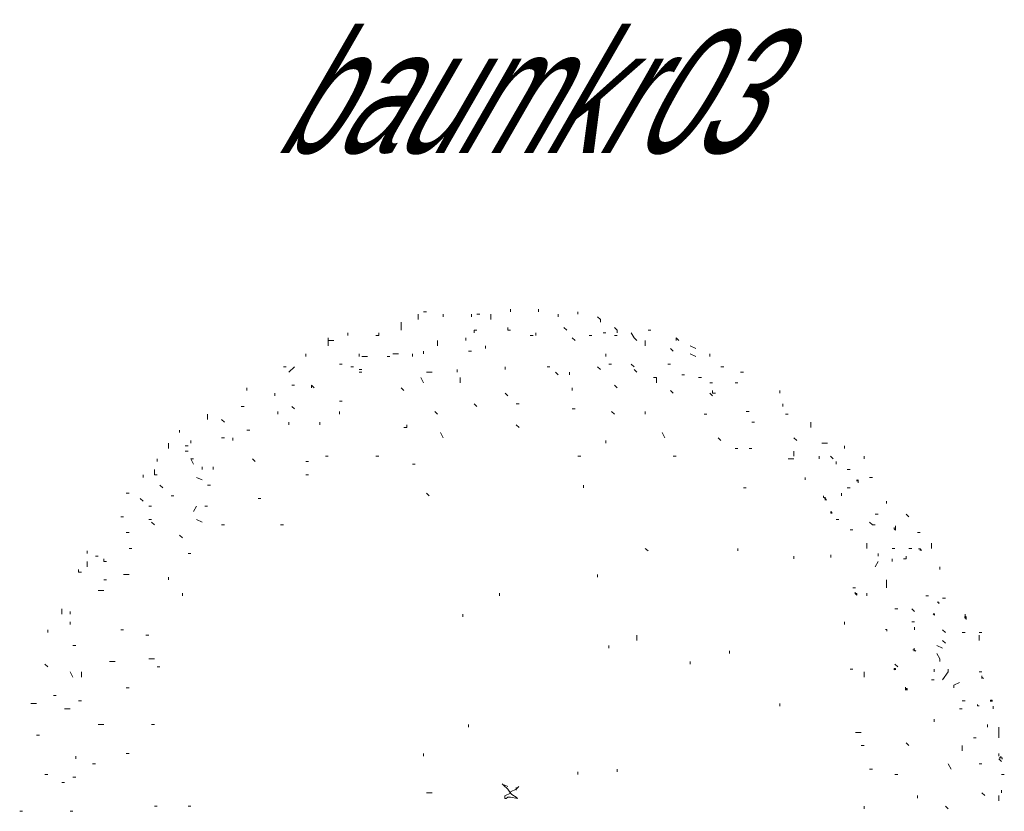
# Model space of a CAD drawing. Extents: x 12.9 to 34.2, y -51.7 to -4.
# Tile 68 of 75: x 25.6 to 28.4, y -10.1 to -7.8. Entities that reach past the tile are written whole.
import ezdxf
from ezdxf.enums import TextEntityAlignment as Align

# ---------------------------------------------------------------- set-up
doc = ezdxf.new("R2010")
doc.units = 0
doc.header["$MEASUREMENT"] = 0
doc.linetypes.add('AUSGEZOGEN', pattern=[0])
doc.layers.add('BLÄTTER', color=64, linetype='CONTINUOUS', lineweight=13)
doc.layers.add('FREIER_TEXT', color=7, linetype='AUSGEZOGEN')

msp = doc.modelspace()

# ---------------------------------------------------------------- linework, layer by layer
at = {"layer": 'BLÄTTER'}
for p, q in [((26.73645, -8.63485), (26.73645, -8.6423)), ((26.73645, -8.6423), (26.73645, -8.64985)), ((26.7524, -8.6273), (26.7604, -8.6273)), ((26.8084, -8.63485), (26.8084, -8.6423)), ((26.8884, -8.63485), (26.8884, -8.6423)), ((26.90435, -8.63485), (26.91235, -8.63485)), ((26.94435, -8.63485), (26.94435, -8.6423)), ((26.94435, -8.6423), (26.94435, -8.64985)), ((27.0003, -8.61985), (27.0003, -8.6273)), ((27.08025, -8.61985), (27.08025, -8.6273)), ((27.13625, -8.63485), (27.13625, -8.6423)), ((27.1922, -8.6273), (27.1922, -8.63485)), ((27.2482, -8.6423), (27.2562, -8.64985)), ((26.68845, -8.6573), (26.68845, -8.6723)), ((26.68845, -8.6723), (26.68845, -8.6798)), ((26.9923, -8.6723), (26.9923, -8.6798)), ((27.1522, -8.6723), (27.1602, -8.6798)), ((27.2562, -8.64985), (27.2562, -8.6573)), ((27.2962, -8.6723), (27.3042, -8.6798)), ((26.53655, -8.6873), (26.53655, -8.6948)), ((26.6245, -8.6948), (26.6165, -8.6948)), ((26.6245, -8.6873), (26.6245, -8.6948)), ((26.8964, -8.6873), (26.8964, -8.6798)), ((26.8964, -8.6798), (26.90435, -8.6798)), ((26.9923, -8.6798), (27.0003, -8.6798)), ((27.0563, -8.6948), (27.0643, -8.6948)), ((27.07225, -8.6873), (27.07225, -8.6948)), ((27.2242, -8.6948), (27.2322, -8.6948)), ((27.2642, -8.6873), (27.2722, -8.6873)), ((27.2962, -8.6948), (27.3042, -8.6948)), ((27.3042, -8.6798), (27.3042, -8.6873)), ((27.34415, -8.6873), (27.35215, -8.70225)), ((27.3921, -8.6798), (27.4001, -8.6798)), ((26.4806, -8.70225), (26.4806, -8.7098)), ((26.4806, -8.7098), (26.4806, -8.7248)), ((26.4806, -8.7098), (26.4966, -8.7098)), ((26.7924, -8.7098), (26.7924, -8.7248)), ((26.8724, -8.70225), (26.8724, -8.7098)), ((26.92835, -8.7248), (26.92835, -8.73225)), ((27.1762, -8.70225), (27.1842, -8.7098)), ((27.35215, -8.70225), (27.36015, -8.7098)), ((27.38415, -8.7098), (27.38415, -8.7248)), ((27.4721, -8.7098), (27.4721, -8.70225)), ((27.4721, -8.70225), (27.48005, -8.7098)), ((27.51205, -8.7248), (27.52805, -8.73225)), ((26.4166, -8.74725), (26.4166, -8.75475)), ((26.56855, -8.74725), (26.56855, -8.75475)), ((26.57655, -8.75475), (26.5925, -8.75475)), ((26.6485, -8.75475), (26.6565, -8.75475)), ((26.66445, -8.74725), (26.68045, -8.74725)), ((26.72045, -8.74725), (26.72045, -8.75475)), ((26.7524, -8.73975), (26.7524, -8.74725)), ((26.8804, -8.73975), (26.8884, -8.73975)), ((27.2722, -8.74725), (27.2722, -8.75475)), ((27.4561, -8.73225), (27.4641, -8.73975)), ((27.51205, -8.74725), (27.52805, -8.75475)), ((27.568, -8.74725), (27.568, -8.75475)), ((26.51255, -8.77725), (26.52055, -8.77725)), ((27.2802, -8.77725), (27.2882, -8.77725)), ((27.34415, -8.77725), (27.35215, -8.78475)), ((27.4481, -8.77725), (27.4561, -8.77725)), ((26.3526, -8.78475), (26.3606, -8.78475)), ((26.3686, -8.79975), (26.3846, -8.78475)), ((26.54455, -8.78475), (26.55255, -8.78475)), ((26.56855, -8.79225), (26.57655, -8.79225)), ((26.56855, -8.79975), (26.57655, -8.79975)), ((26.7604, -8.79975), (26.7764, -8.79975)), ((26.8484, -8.79975), (26.8484, -8.79225)), ((26.98435, -8.78475), (26.98435, -8.79225)), ((27.10425, -8.78475), (27.11225, -8.78475)), ((27.12825, -8.79975), (27.13625, -8.80725)), ((27.1682, -8.79975), (27.1682, -8.80725)), ((27.2482, -8.78475), (27.2562, -8.79225)), ((27.35215, -8.79225), (27.36015, -8.79975)), ((27.48805, -8.80725), (27.49605, -8.80725)), ((27.6, -8.78475), (27.608, -8.78475)), ((27.656, -8.79975), (27.664, -8.79975)), ((26.3766, -8.83725), (26.3846, -8.83725)), ((26.4326, -8.83725), (26.4406, -8.8447)), ((26.4326, -8.83725), (26.4326, -8.8447)), ((26.7444, -8.8147), (26.7524, -8.8297)), ((26.8564, -8.8147), (26.8564, -8.8297)), ((27.2962, -8.83725), (27.3042, -8.8447)), ((27.4081, -8.8147), (27.4161, -8.8147)), ((27.4161, -8.8147), (27.4161, -8.8297)), ((27.53605, -8.8147), (27.54405, -8.8147)), ((27.568, -8.8297), (27.576, -8.8297)), ((27.64, -8.8297), (27.648, -8.8297)), ((26.2487, -8.8447), (26.2487, -8.8522)), ((26.32865, -8.8597), (26.32865, -8.8672)), ((26.68845, -8.8447), (26.69645, -8.8522)), ((26.98435, -8.8597), (26.9923, -8.8672)), ((27.1762, -8.8447), (27.1762, -8.8522)), ((27.4561, -8.8522), (27.4641, -8.8597)), ((27.568, -8.8597), (27.576, -8.8672)), ((27.576, -8.8522), (27.576, -8.8597)), ((27.576, -8.8597), (27.584, -8.8597)), ((27.76795, -8.8522), (27.76795, -8.8597)), ((26.51255, -8.8822), (26.52055, -8.8822)), ((26.8964, -8.8897), (26.90435, -8.8972)), ((27.0163, -8.8897), (27.0243, -8.8897)), ((27.77595, -8.8972), (27.77595, -8.8897)), ((26.13675, -8.91965), (26.13675, -8.93465)), ((26.2327, -8.8972), (26.2407, -8.8972)), ((26.3366, -8.9122), (26.3366, -8.91965)), ((26.3766, -8.8972), (26.3846, -8.90465)), ((26.51255, -8.9122), (26.51255, -8.91965)), ((26.7844, -8.9122), (26.7924, -8.91965)), ((27.1762, -8.90465), (27.1842, -8.90465)), ((27.2882, -8.9122), (27.2962, -8.91965)), ((27.38415, -8.9122), (27.38415, -8.91965)), ((27.55205, -8.91965), (27.56, -8.91965)), ((27.672, -8.9122), (27.68, -8.9122)), ((27.78395, -8.91965), (27.79195, -8.91965)), ((26.1767, -8.93465), (26.1847, -8.94215)), ((26.3686, -8.94215), (26.3686, -8.94965)), ((26.4566, -8.94215), (26.4566, -8.94965)), ((26.70445, -8.95715), (26.70445, -8.94965)), ((27.0163, -8.94965), (27.0243, -8.95715)), ((27.688, -8.94215), (27.696, -8.94215)), ((27.8559, -8.94215), (27.8559, -8.95715)), ((26.0568, -8.96465), (26.0568, -8.97215)), ((26.2487, -8.96465), (26.25665, -8.96465)), ((26.69645, -8.95715), (26.70445, -8.95715)), ((26.8004, -8.97215), (26.8084, -8.98715)), ((27.4321, -8.97215), (27.4401, -8.98715)), ((26.0248, -9.00215), (26.0248, -9.00965)), ((26.0888, -8.99465), (26.0888, -9.00215)), ((26.1767, -8.98715), (26.1847, -8.98715)), ((26.2087, -8.98715), (26.2087, -8.99465)), ((27.2722, -9.00215), (27.2722, -8.99465)), ((27.592, -8.98715), (27.6, -8.99465)), ((27.8079, -8.98715), (27.8159, -8.99465)), ((27.88785, -9.00215), (27.90385, -9.00215)), ((26.0248, -9.00965), (26.0248, -9.0171)), ((26.0728, -9.00965), (26.0808, -9.00965)), ((26.0728, -9.02465), (26.0808, -9.02465)), ((27.64, -9.0171), (27.648, -9.0171)), ((27.68, -9.0171), (27.688, -9.0171)), ((27.8079, -9.02465), (27.8079, -9.03965)), ((27.95185, -9.00965), (27.95185, -9.0171)), ((25.9928, -9.0471), (25.9928, -9.0546)), ((26.0888, -9.0471), (26.09675, -9.0621)), ((26.0888, -9.0471), (26.09675, -9.0471)), ((26.26465, -9.0471), (26.27265, -9.0546)), ((26.4166, -9.0546), (26.4246, -9.0546)), ((26.4726, -9.03965), (26.4806, -9.03965)), ((26.6245, -9.03965), (26.6165, -9.03965)), ((26.72045, -9.0621), (26.72845, -9.0621)), ((27.1922, -9.03965), (27.2002, -9.03965)), ((27.4641, -9.03965), (27.4721, -9.03965)), ((27.79195, -9.0471), (27.8079, -9.0471)), ((27.87985, -9.03965), (27.87985, -9.0471)), ((27.91185, -9.03965), (27.91985, -9.0471)), ((27.92785, -9.0546), (27.92785, -9.0621)), ((28.0078, -9.03965), (28.0078, -9.0471)), ((25.9528, -9.09205), (25.9528, -9.0996)), ((25.9848, -9.0771), (25.9848, -9.09205)), ((25.9848, -9.09205), (25.9928, -9.09205)), ((26.12075, -9.0696), (26.12075, -9.0771)), ((26.15275, -9.0696), (26.15275, -9.0771)), ((26.4166, -9.09205), (26.4246, -9.09205)), ((27.9598, -9.0771), (27.9678, -9.0771)), ((26.10475, -9.0996), (26.12075, -9.10705)), ((27.8399, -9.0996), (27.8399, -9.10705)), ((27.99097, -9.11092), (27.98687, -9.10682)), ((27.98687, -9.10682), (27.98687, -9.11092)), ((27.99097, -9.11092), (27.99097, -9.10682)), ((27.99097, -9.10682), (27.99097, -9.11092)), ((27.99097, -9.11092), (27.99097, -9.10682)), ((27.99097, -9.10682), (27.99097, -9.11092)), ((27.99097, -9.11092), (27.99097, -9.11502)), ((27.99097, -9.11502), (27.99097, -9.11092)), ((27.99097, -9.11092), (27.99097, -9.11502)), ((27.99097, -9.11502), (27.99097, -9.11092)), ((28.0238, -9.0996), (28.0318, -9.0996)), ((25.90485, -9.14455), (25.91285, -9.14455)), ((26.0008, -9.12205), (26.0088, -9.1296)), ((26.13675, -9.12205), (26.14475, -9.12205)), ((26.7604, -9.14455), (26.7684, -9.15205)), ((27.2082, -9.1296), (27.2082, -9.12205)), ((27.664, -9.1296), (27.672, -9.1296)), ((27.94385, -9.15205), (27.94385, -9.14455)), ((27.9598, -9.1296), (27.9678, -9.1296)), ((25.9448, -9.15955), (25.9528, -9.16705)), ((26.0328, -9.15205), (26.0408, -9.15205)), ((26.28065, -9.15955), (26.28865, -9.15955)), ((27.89248, -9.15606), (27.89248, -9.15196)), ((27.89658, -9.16017), (27.89248, -9.15606)), ((27.89658, -9.16017), (27.89658, -9.15606)), ((27.89658, -9.15606), (27.89658, -9.16017)), ((27.89658, -9.16017), (27.89658, -9.15606)), ((27.89658, -9.15606), (27.89658, -9.16017)), ((27.89658, -9.16017), (27.90069, -9.16427)), ((27.90069, -9.16427), (27.89658, -9.16017)), ((27.89658, -9.16017), (27.89658, -9.16427)), ((27.89658, -9.16427), (27.89658, -9.16017)), ((28.0718, -9.16705), (28.0718, -9.17455)), ((25.9688, -9.18205), (25.9768, -9.18205)), ((26.09675, -9.19705), (26.10475, -9.18205)), ((26.12875, -9.18205), (26.13675, -9.18205)), ((27.913, -9.1971), (27.9171, -9.20121)), ((27.913, -9.20121), (27.913, -9.1971)), ((27.913, -9.1971), (27.913, -9.20121)), ((27.9171, -9.20121), (27.913, -9.20121)), ((28.0398, -9.20455), (28.0478, -9.20455)), ((28.12775, -9.20455), (28.13575, -9.21205)), ((25.88885, -9.21205), (25.89685, -9.21205)), ((25.9688, -9.2195), (25.9768, -9.2195)), ((25.9768, -9.22705), (25.9848, -9.2345)), ((26.10475, -9.2195), (26.12075, -9.22705)), ((27.92785, -9.2195), (27.93585, -9.2195)), ((28.0238, -9.22705), (28.0318, -9.2345)), ((25.90485, -9.257), (25.91285, -9.257)), ((26.1767, -9.2345), (26.1847, -9.2345)), ((26.3446, -9.2345), (26.3526, -9.2345)), ((27.9678, -9.2495), (27.9758, -9.2495)), ((28.0318, -9.2345), (28.0398, -9.2345)), ((28.09357, -9.24225), (28.09357, -9.24635)), ((28.09357, -9.24635), (28.09767, -9.25045)), ((28.09767, -9.24225), (28.09767, -9.23814)), ((28.09767, -9.24635), (28.09767, -9.24225)), ((28.09767, -9.25045), (28.09767, -9.24635)), ((28.09767, -9.24635), (28.09767, -9.25045)), ((28.09767, -9.25045), (28.09767, -9.24635)), ((28.09767, -9.24635), (28.09767, -9.25045)), ((28.09767, -9.25045), (28.09767, -9.24635)), ((28.09767, -9.24635), (28.09767, -9.25045)), ((28.09767, -9.25045), (28.09767, -9.24635)), ((28.09767, -9.24635), (28.09767, -9.25045)), ((28.09767, -9.25045), (28.09767, -9.24635)), ((28.09767, -9.24635), (28.09767, -9.25045)), ((28.09767, -9.25045), (28.09767, -9.24635)), ((28.09767, -9.24635), (28.09767, -9.25045)), ((28.09767, -9.25045), (28.09767, -9.24635)), ((28.09767, -9.24635), (28.09767, -9.25045)), ((28.09767, -9.25045), (28.09767, -9.24635)), ((28.09767, -9.24635), (28.09767, -9.25045)), ((28.09767, -9.25045), (28.09767, -9.24635)), ((28.09767, -9.24635), (28.09767, -9.25045)), ((28.09767, -9.25045), (28.09767, -9.24635)), ((28.15975, -9.257), (28.16775, -9.257)), ((26.0568, -9.2645), (26.0648, -9.272)), ((28.0158, -9.287), (28.0158, -9.302)), ((28.19975, -9.287), (28.19975, -9.302)), ((25.7929, -9.30945), (25.7929, -9.317)), ((25.91285, -9.302), (25.92085, -9.302)), ((26.0808, -9.317), (26.0888, -9.317)), ((27.38415, -9.302), (27.3921, -9.30945)), ((27.648, -9.302), (27.648, -9.30945)), ((28.0478, -9.317), (28.0478, -9.32445)), ((28.0878, -9.302), (28.0958, -9.302)), ((28.13575, -9.302), (28.14375, -9.302)), ((28.16744, -9.3038), (28.16334, -9.3038)), ((28.16744, -9.30791), (28.16744, -9.3038)), ((28.16744, -9.3038), (28.17154, -9.30791)), ((28.17154, -9.30791), (28.16744, -9.3038)), ((25.7929, -9.33945), (25.7929, -9.35445)), ((25.8169, -9.32445), (25.8249, -9.32445)), ((25.8409, -9.33195), (25.8409, -9.33945)), ((25.8409, -9.33945), (25.84885, -9.33945)), ((27.8079, -9.32445), (27.8079, -9.33195)), ((27.913, -9.32432), (27.913, -9.32022)), ((27.913, -9.32022), (27.913, -9.32432)), ((27.913, -9.32432), (27.913, -9.32022)), ((27.913, -9.32022), (27.913, -9.32432)), ((27.913, -9.32432), (27.913, -9.32843)), ((27.913, -9.32843), (27.913, -9.32432)), ((27.913, -9.32432), (27.913, -9.32843)), ((27.913, -9.32843), (27.913, -9.32432)), ((28.0398, -9.35445), (28.0478, -9.33945)), ((28.0878, -9.33195), (28.0878, -9.33945)), ((28.1198, -9.33195), (28.12775, -9.33195)), ((28.12775, -9.32445), (28.12775, -9.33195)), ((25.7689, -9.36195), (25.7689, -9.36945)), ((25.7689, -9.36945), (25.7769, -9.36945)), ((28.2237, -9.35445), (28.2237, -9.36195)), ((25.8409, -9.39195), (25.84885, -9.39195)), ((25.89685, -9.37695), (25.91285, -9.37695)), ((26.0248, -9.38445), (26.0248, -9.39195)), ((27.2482, -9.37695), (27.2482, -9.38445)), ((28.0718, -9.41445), (28.0718, -9.39195)), ((25.8249, -9.4219), (25.8409, -9.4219)), ((26.0648, -9.42945), (26.0648, -9.4369)), ((26.96835, -9.42945), (26.96835, -9.4369)), ((27.9758, -9.41445), (27.9838, -9.41445)), ((27.98277, -9.43102), (27.98277, -9.42692)), ((27.98277, -9.42692), (27.98277, -9.43102)), ((28.0158, -9.42945), (28.0158, -9.4369)), ((27.98277, -9.43102), (27.98687, -9.43102)), ((27.98687, -9.43513), (27.98277, -9.43102)), ((27.98687, -9.43102), (27.98687, -9.43513)), ((27.98687, -9.43513), (27.98687, -9.43102)), ((27.98687, -9.43102), (27.98687, -9.43513)), ((27.98687, -9.43513), (27.98687, -9.43102)), ((27.98687, -9.43102), (27.98687, -9.43513)), ((28.18375, -9.4369), (28.19175, -9.4369)), ((28.21669, -9.45565), (28.22079, -9.45565)), ((28.22079, -9.45565), (28.21669, -9.45565)), ((28.22079, -9.45565), (28.22079, -9.45975)), ((28.22079, -9.45975), (28.22079, -9.45565)), ((28.22079, -9.45565), (28.22079, -9.45975)), ((28.22079, -9.45975), (28.22079, -9.45565)), ((28.22079, -9.45565), (28.22079, -9.45975)), ((28.22079, -9.45975), (28.22079, -9.45565)), ((28.2317, -9.44445), (28.2397, -9.44445)), ((25.72095, -9.4744), (25.72095, -9.4819)), ((25.72095, -9.4819), (25.72095, -9.4894)), ((25.74495, -9.4819), (25.74495, -9.4894)), ((28.0958, -9.4744), (28.1038, -9.4744)), ((28.14375, -9.4744), (28.15175, -9.4819)), ((25.74495, -9.51185), (25.74495, -9.5194)), ((26.8644, -9.4894), (26.8644, -9.49685)), ((27.95185, -9.51185), (27.95185, -9.5194)), ((28.14375, -9.51185), (28.15175, -9.51185)), ((28.20438, -9.48848), (28.20848, -9.49258)), ((28.20848, -9.48848), (28.20438, -9.48848)), ((28.20848, -9.49258), (28.20848, -9.48848)), ((28.20848, -9.48848), (28.20848, -9.49258)), ((28.20848, -9.49258), (28.20848, -9.48848)), ((28.20848, -9.48848), (28.20848, -9.49258)), ((28.20848, -9.49258), (28.20848, -9.48848)), ((28.20848, -9.48848), (28.20848, -9.49258)), ((28.20848, -9.49258), (28.20848, -9.48848)), ((28.29466, -9.49669), (28.29466, -9.50079)), ((28.29466, -9.50079), (28.29466, -9.49669)), ((28.29466, -9.49669), (28.29876, -9.50489)), ((28.29876, -9.49669), (28.29466, -9.50079)), ((28.29565, -9.4894), (28.29565, -9.49685)), ((28.29876, -9.50079), (28.29876, -9.49669)), ((28.29876, -9.50489), (28.29876, -9.50079)), ((28.29876, -9.50079), (28.29876, -9.50489)), ((28.29876, -9.50489), (28.29876, -9.50079)), ((28.29876, -9.50079), (28.29876, -9.50489)), ((28.29876, -9.50489), (28.29876, -9.50079)), ((28.29876, -9.50079), (28.29876, -9.50489)), ((28.29876, -9.50489), (28.29876, -9.50079)), ((25.681, -9.53435), (25.681, -9.54185)), ((25.88885, -9.53435), (25.89685, -9.53435)), ((28.07305, -9.53362), (28.06895, -9.53362)), ((28.07305, -9.53362), (28.07305, -9.53772)), ((28.07305, -9.53772), (28.07305, -9.53362)), ((28.07305, -9.53362), (28.07305, -9.53772)), ((28.07305, -9.53772), (28.07305, -9.53362)), ((28.07305, -9.53362), (28.07305, -9.53772)), ((28.07305, -9.53772), (28.07305, -9.53362)), ((28.07305, -9.53362), (28.07305, -9.53772)), ((28.07305, -9.53772), (28.07305, -9.53362)), ((28.15175, -9.53435), (28.15175, -9.52685)), ((28.2317, -9.53435), (28.2397, -9.54185)), ((28.28765, -9.54185), (28.29565, -9.54185)), ((28.33565, -9.54185), (28.34365, -9.54185)), ((25.9608, -9.54935), (25.9688, -9.54935)), ((27.36015, -9.54935), (27.36015, -9.56435)), ((28.2317, -9.56435), (28.2397, -9.57185)), ((28.33565, -9.54935), (28.33565, -9.56435)), ((25.75295, -9.57935), (25.76095, -9.57935)), ((27.2802, -9.57935), (27.2802, -9.58685)), ((27.624, -9.59435), (27.624, -9.60185)), ((28.14692, -9.59107), (28.15103, -9.59107)), ((28.15103, -9.59107), (28.15103, -9.58697)), ((28.15103, -9.58697), (28.15103, -9.59107)), ((28.15103, -9.59107), (28.15103, -9.59518)), ((28.15103, -9.59518), (28.15103, -9.59107)), ((28.15103, -9.59107), (28.15513, -9.59518)), ((28.15513, -9.59518), (28.15103, -9.59107)), ((28.15103, -9.59107), (28.15513, -9.59518)), ((28.15513, -9.59518), (28.15103, -9.59107)), ((28.15103, -9.59107), (28.15513, -9.59518)), ((28.15513, -9.59518), (28.15103, -9.59107)), ((28.2157, -9.57935), (28.2317, -9.58685)), ((25.85685, -9.6243), (25.87285, -9.6243)), ((25.9688, -9.61685), (25.9848, -9.61685)), ((27.51205, -9.6243), (27.51205, -9.63185)), ((28.2157, -9.60185), (28.2237, -9.61685)), ((28.2237, -9.6243), (28.2237, -9.61685)), ((25.673, -9.63185), (25.681, -9.6393)), ((25.74495, -9.6543), (25.75295, -9.6693)), ((25.7769, -9.6543), (25.7769, -9.6693)), ((25.9928, -9.6393), (26.0008, -9.6393)), ((27.9678, -9.64685), (27.9758, -9.64685)), ((28.0078, -9.6543), (28.0078, -9.6693)), ((28.09357, -9.64442), (28.09767, -9.64442)), ((28.09767, -9.64442), (28.09357, -9.64853)), ((28.09357, -9.64853), (28.09357, -9.64442)), ((28.0958, -9.63185), (28.1038, -9.6393)), ((28.09767, -9.64442), (28.09767, -9.64853)), ((28.09767, -9.64853), (28.09767, -9.64442)), ((28.09767, -9.64442), (28.09767, -9.64853)), ((28.09767, -9.64853), (28.09767, -9.64442)), ((28.09767, -9.64442), (28.09767, -9.64853)), ((28.09767, -9.64853), (28.09767, -9.64442)), ((28.09767, -9.64442), (28.09767, -9.64853)), ((28.09767, -9.64853), (28.09767, -9.64442)), ((28.2077, -9.64685), (28.2077, -9.6543)), ((28.2317, -9.6768), (28.2477, -9.6543)), ((28.2477, -9.6543), (28.2477, -9.64685)), ((28.33565, -9.6543), (28.34365, -9.6543)), ((28.19975, -9.6768), (28.2077, -9.6768)), ((28.34391, -9.66905), (28.34391, -9.66494)), ((28.34391, -9.66494), (28.34391, -9.66905)), ((28.34391, -9.66905), (28.34391, -9.67315)), ((28.34391, -9.67315), (28.34391, -9.66905)), ((28.34391, -9.66905), (28.34391, -9.67315)), ((28.34391, -9.67315), (28.34391, -9.66905)), ((28.34391, -9.66905), (28.34391, -9.67315)), ((28.34391, -9.67315), (28.34391, -9.66905)), ((28.34391, -9.66905), (28.34801, -9.67315)), ((28.34801, -9.67315), (28.34391, -9.66905)), ((28.34391, -9.66905), (28.34391, -9.67315)), ((28.34391, -9.67315), (28.34391, -9.66905)), ((28.34391, -9.66905), (28.34391, -9.67315)), ((28.34391, -9.67315), (28.34391, -9.66905)), ((25.90485, -9.69925), (25.91285, -9.69925)), ((28.1264, -9.69778), (28.1264, -9.70188)), ((28.1264, -9.70188), (28.1264, -9.69778)), ((28.1264, -9.69778), (28.1264, -9.70188)), ((28.1264, -9.70188), (28.13051, -9.70188)), ((28.13051, -9.70598), (28.1264, -9.70188)), ((28.1264, -9.70188), (28.1264, -9.70598)), ((28.1264, -9.70598), (28.1264, -9.70188)), ((28.13051, -9.70188), (28.13051, -9.70598)), ((28.13051, -9.70598), (28.13051, -9.70188)), ((28.13051, -9.70188), (28.13051, -9.70598)), ((28.2637, -9.6918), (28.2797, -9.6843)), ((28.2637, -9.6918), (28.2637, -9.69925)), ((25.69695, -9.7218), (25.70495, -9.7218)), ((25.7689, -9.73675), (25.7769, -9.73675)), ((28.28765, -9.73675), (28.29565, -9.73675)), ((28.36853, -9.73881), (28.36853, -9.73471)), ((28.36853, -9.73471), (28.37263, -9.73881)), ((28.37263, -9.73471), (28.36853, -9.73471)), ((28.37263, -9.73881), (28.37263, -9.73471)), ((28.37263, -9.73471), (28.37263, -9.73881)), ((28.37263, -9.73881), (28.37263, -9.73471)), ((28.37263, -9.73471), (28.37263, -9.73881)), ((28.37263, -9.73881), (28.37263, -9.73471)), ((25.649, -9.74425), (25.633, -9.74425)), ((25.72895, -9.75925), (25.74495, -9.75925)), ((27.76795, -9.74425), (27.76795, -9.75175)), ((28.2797, -9.75925), (28.28765, -9.75925)), ((28.3316, -9.75113), (28.3316, -9.74702)), ((28.3316, -9.74702), (28.3316, -9.75113)), ((28.3316, -9.75113), (28.3316, -9.74702)), ((28.3316, -9.75113), (28.3357, -9.75113)), ((28.3357, -9.75113), (28.3316, -9.75113)), ((28.3756, -9.75175), (28.3756, -9.75925)), ((28.2077, -9.78925), (28.2077, -9.79675)), ((25.8249, -9.80425), (25.8409, -9.80425)), ((25.9768, -9.80425), (25.9848, -9.80425)), ((26.8804, -9.80425), (26.8804, -9.8117)), ((28.35965, -9.80425), (28.35965, -9.8117)), ((28.3916, -9.8117), (28.3916, -9.8417)), ((25.649, -9.83425), (25.657, -9.83425)), ((27.9838, -9.8267), (27.9998, -9.8267)), ((28.31965, -9.8417), (28.32765, -9.8417)), ((27.9998, -9.8642), (28.0078, -9.8642)), ((28.12775, -9.8567), (28.13575, -9.8642)), ((28.28765, -9.8642), (28.28765, -9.8792)), ((25.76095, -9.8942), (25.76095, -9.90165)), ((25.90485, -9.8867), (25.91285, -9.8867)), ((26.7524, -9.8867), (26.7524, -9.8942)), ((28.3916, -9.8867), (28.3916, -9.8942)), ((28.3916, -9.90165), (28.3996, -9.9092)), ((28.39726, -9.89887), (28.39315, -9.89887)), ((28.39726, -9.89887), (28.39726, -9.89476)), ((28.39726, -9.89476), (28.39726, -9.89887)), ((28.39726, -9.89887), (28.39726, -9.89476)), ((28.39726, -9.89476), (28.39726, -9.89887)), ((28.39726, -9.89887), (28.40136, -9.89887)), ((28.40136, -9.89887), (28.39726, -9.89887)), ((28.40136, -9.89887), (28.40136, -9.90297)), ((28.40136, -9.90297), (28.40136, -9.89887)), ((25.8089, -9.91665), (25.8169, -9.91665)), ((27.3042, -9.93165), (27.3042, -9.93915)), ((28.0238, -9.93165), (28.0318, -9.93165)), ((28.2477, -9.91665), (28.2557, -9.93165)), ((28.33565, -9.91665), (28.34365, -9.91665)), ((25.673, -9.94665), (25.681, -9.94665)), ((25.75295, -9.95415), (25.76095, -9.95415)), ((27.1922, -9.93915), (27.1922, -9.94665)), ((28.0958, -9.94665), (28.1038, -9.94665)), ((28.3996, -9.94665), (28.4076, -9.94665)), ((25.72095, -9.96915), (25.72895, -9.96915)), ((26.9798, -9.9773), (26.9758, -9.97355)), ((26.9758, -9.97355), (26.9798, -9.9773)), ((26.98385, -9.9773), (26.9798, -9.9773)), ((26.9798, -9.9773), (26.99195, -9.98865)), ((26.99195, -9.9811), (26.98385, -9.9773)), ((26.99195, -9.98865), (27, -10)), ((27, -9.9962), (27.0161, -9.98865)), ((27.0161, -9.98865), (27.0242, -9.9811)), ((27.0163, -9.98415), (27.0163, -9.99165)), ((26.7604, -9.99915), (26.7764, -9.99915)), ((26.98385, -10.00755), (27, -10)), ((26.98385, -10.0113), (26.98385, -10.00755)), ((26.98385, -10.0151), (26.98385, -10.0113)), ((26.9879, -10.0151), (26.98385, -10.0151)), ((26.99195, -10.0113), (26.9879, -10.0151)), ((27, -10.0113), (26.99195, -10.0113)), ((27, -10), (27, -9.9962)), ((27, -10), (27.004, -10.00375)), ((27.02015, -10.0151), (27, -10.0113)), ((27.004, -10.00375), (27.0161, -10.0113)), ((27.0161, -10.0113), (27.02015, -10.0151)), ((28.15975, -10.00665), (28.15975, -10.0141)), ((28.34365, -9.99915), (28.35165, -10.00665)), ((28.3916, -10.00665), (28.3916, -10.0141)), ((28.3916, -10.0141), (28.3916, -10.02165)), ((28.3996, -9.99165), (28.3996, -9.99915)), ((25.9848, -10.03665), (25.9928, -10.03665)), ((26.0808, -10.03665), (26.0888, -10.03665)), ((28.0078, -10.0441), (28.0078, -10.03665)), ((28.2397, -10.03665), (28.2477, -10.0441)), ((25.601, -10.0516), (25.609, -10.0516)), ((25.74495, -10.0516), (25.75295, -10.0516))]:
    msp.add_line(p, q, dxfattribs=at)

# ---------------------------------------------------------------- texts
at = {"layer": 'FREIER_TEXT', "color": 5, "linetype": 'Continuous', "lineweight": 50, "oblique": 30, "width": 0.65}
msp.add_text('baumkr03', height=0.35, dxfattribs=at).set_placement((27, -8), align=Align.MIDDLE_CENTER)

doc.saveas('drawing.dxf')
